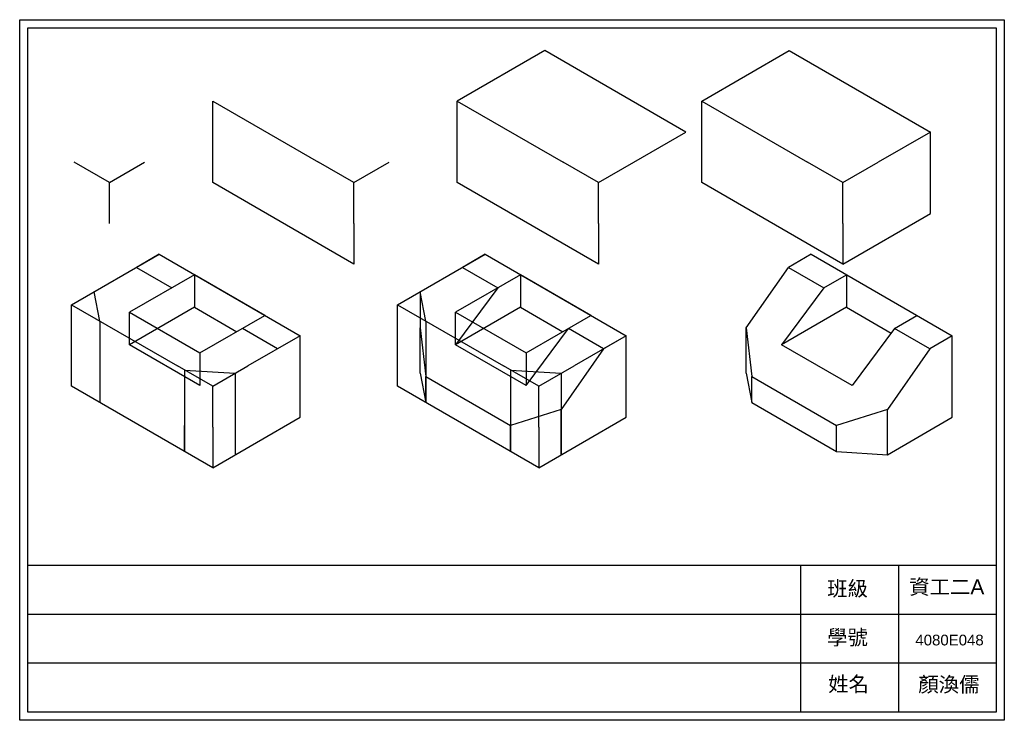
# Model space of a CAD drawing. Header units: millimetres. Extents: x 2395 to 2999, y 1675 to 2105.
import ezdxf

# ---------------------------------------------------------------- set-up
doc = ezdxf.new("R2010")
doc.units = ezdxf.units.MM
doc.styles.get("Standard").update_dxf_attribs({"font": 'arial.ttf'})

msp = doc.modelspace()

# ---------------------------------------------------------------- linework, layer by layer
for p, q in [((2400, 2100), (2994, 2100)), ((2400, 1680), (2400, 2100)), ((2994, 2100), (2994, 1680)), ((2717.09, 2086), (2663.4, 2055)), ((2803.69, 2036), (2717.09, 2086)), ((2813.4, 2055), (2867.09, 2086)), ((2867.09, 2086), (2953.69, 2036)), ((2663.4, 2005), (2663.4, 2055)), ((2663.4, 2055), (2728.35, 2017.5)), ((2813.4, 2005), (2813.4, 2055)), ((2813.4, 2055), (2878.35, 2017.5)), ((2771.65, 2017.5), (2803.69, 2036)), ((2953.69, 2036), (2921.65, 2017.5)), ((2953.69, 1986), (2953.69, 2036)), ((2750, 1955), (2663.4, 2005)), ((2900, 1955), (2813.4, 2005)), ((2900, 1955), (2953.69, 1986)), ((2750, 1980), (2750, 1955)), ((2900, 1980), (2900, 1955)), ((2426.79, 1930), (2480.49, 1961)), ((2480.49, 1961), (2466.63, 1953)), ((2480.49, 1961), (2567.09, 1911)), ((2626.79, 1930), (2680.49, 1961)), ((2680.49, 1961), (2666.63, 1953)), ((2680.49, 1961), (2767.09, 1911)), ((2880.49, 1961), (2866.63, 1953)), ((2880.49, 1961), (2967.09, 1911)), ((2466.63, 1953), (2488.28, 1940.5)), ((2666.63, 1953), (2688.28, 1940.5)), ((2840.65, 1915.83), (2866.63, 1953)), ((2866.63, 1953), (2888.28, 1940.5)), ((2502.14, 1948.5), (2462.3, 1925.5)), ((2545.44, 1923.5), (2502.14, 1948.5)), ((2502.14, 1948.5), (2502.14, 1928.5)), ((2702.14, 1948.5), (2662.3, 1925.5)), ((2745.44, 1923.5), (2702.14, 1948.5)), ((2702.14, 1948.5), (2702.14, 1928.5)), ((2888.28, 1940.5), (2902.14, 1948.5)), ((2902.14, 1948.5), (2902.14, 1928.5)), ((2688.28, 1940.5), (2662.3, 1905.5)), ((2888.28, 1940.5), (2862.3, 1905.5)), ((2444.12, 1920), (2440.65, 1938)), ((2644.12, 1920), (2640.65, 1938)), ((2640.65, 1938), (2640.65, 1915.83)), ((2426.79, 1880), (2426.79, 1930)), ((2426.79, 1930), (2491.75, 1892.5)), ((2502.14, 1928.5), (2462.3, 1905.5)), ((2502.14, 1928.5), (2528.12, 1913.5)), ((2626.79, 1880), (2626.79, 1930)), ((2626.79, 1930), (2691.75, 1892.5)), ((2702.14, 1928.5), (2662.3, 1905.5)), ((2702.14, 1928.5), (2728.12, 1913.5)), ((2902.14, 1928.5), (2862.3, 1905.5)), ((2902.14, 1928.5), (2929.51, 1912.7)), ((2462.3, 1925.5), (2505.6, 1900.5)), ((2462.3, 1905.5), (2462.3, 1925.5)), ((2505.6, 1900.5), (2545.44, 1923.5)), ((2662.3, 1925.5), (2705.6, 1900.5)), ((2662.3, 1905.5), (2662.3, 1925.5)), ((2705.6, 1900.5), (2745.44, 1923.5)), ((2931.58, 1915.5), (2945.44, 1923.5)), ((2444.12, 1920), (2444.12, 1870)), ((2553.23, 1903), (2531.58, 1915.5)), ((2640.65, 1888), (2640.65, 1915.83)), ((2640.65, 1915.83), (2644.12, 1886)), ((2644.12, 1920), (2644.12, 1870)), ((2705.6, 1880.5), (2731.58, 1915.5)), ((2753.23, 1903), (2731.58, 1915.5)), ((2840.65, 1888), (2840.65, 1915.83)), ((2840.65, 1915.83), (2844.12, 1886)), ((2931.58, 1915.5), (2905.6, 1880.5)), ((2953.23, 1903), (2931.58, 1915.5)), ((2567.09, 1911), (2535.05, 1892.5)), ((2567.09, 1911), (2553.23, 1903)), ((2567.09, 1861), (2567.09, 1911)), ((2767.09, 1911), (2735.05, 1892.5)), ((2767.09, 1911), (2753.23, 1903)), ((2767.09, 1861), (2767.09, 1911)), ((2967.09, 1911), (2953.23, 1903)), ((2967.09, 1861), (2967.09, 1911)), ((2505.6, 1880.5), (2462.3, 1905.5)), ((2705.6, 1880.5), (2662.3, 1905.5)), ((2753.23, 1903), (2727.25, 1865.83)), ((2905.6, 1880.5), (2862.3, 1905.5)), ((2953.23, 1903), (2927.25, 1865.83)), ((2505.6, 1900.5), (2505.6, 1880.5)), ((2705.6, 1900.5), (2705.6, 1880.5)), ((2496.08, 1890), (2527.25, 1888)), ((2496.08, 1890), (2496.08, 1840)), ((2527.25, 1888), (2527.25, 1838)), ((2640.65, 1888), (2644.12, 1870)), ((2644.12, 1870), (2644.12, 1886)), ((2644.12, 1886), (2696.08, 1856)), ((2644.12, 1870), (2644.12, 1886)), ((2696.08, 1890), (2727.25, 1888)), ((2696.08, 1890), (2696.08, 1840)), ((2727.25, 1888), (2727.25, 1838)), ((2840.65, 1888), (2844.12, 1870)), ((2844.12, 1870), (2844.12, 1886)), ((2844.12, 1886), (2896.08, 1856)), ((2513.4, 1830), (2426.79, 1880)), ((2713.4, 1830), (2626.79, 1880)), ((2844.12, 1870), (2896.08, 1840)), ((2513.4, 1830), (2567.09, 1861)), ((2727.25, 1865.83), (2696.08, 1856)), ((2713.4, 1830), (2767.09, 1861)), ((2727.25, 1838), (2727.25, 1865.83)), ((2927.25, 1865.83), (2896.08, 1856)), ((2927.25, 1838), (2927.25, 1865.83)), ((2927.25, 1838), (2967.09, 1861)), ((2496.08, 1840), (2496.08, 1856)), ((2513.4, 1855), (2513.4, 1830)), ((2696.08, 1840), (2696.08, 1856)), ((2713.4, 1855), (2713.4, 1830)), ((2896.08, 1840), (2896.08, 1856)), ((2896.08, 1840), (2927.25, 1838)), ((2994, 1770), (2400, 1770)), ((2874, 1770), (2874, 1680)), ((2934, 1770), (2934, 1680)), ((2994, 1740), (2400, 1740)), ((2994, 1710), (2400, 1710)), ((2994, 1680), (2400, 1680))]:
    msp.add_line(p, q)
at = {"color": 0}
for p, q in [((2513.4, 2005), (2513.4, 2055)), ((2513.4, 2055), (2578.35, 2017.5)), ((2600, 1955), (2513.4, 2005)), ((2600, 1980), (2600, 1955))]:
    msp.add_line(p, q, dxfattribs=at)
at = {"color": 5}
for p, q in [((2450, 2005), (2428.35, 2017.5)), ((2450, 2005), (2471.65, 2017.5)), ((2600, 2005), (2578.35, 2017.5)), ((2600, 2005), (2621.65, 2017.5)), ((2750, 2005), (2728.35, 2017.5)), ((2750, 2005), (2771.65, 2017.5)), ((2900, 2005), (2878.35, 2017.5)), ((2900, 2005), (2921.65, 2017.5)), ((2450, 1980), (2450, 2005)), ((2600, 1980), (2600, 2005)), ((2750, 1980), (2750, 2005)), ((2900, 1980), (2900, 2005)), ((2513.4, 1880), (2491.75, 1892.5)), ((2513.4, 1880), (2535.05, 1892.5)), ((2713.4, 1880), (2691.75, 1892.5)), ((2713.4, 1880), (2735.05, 1892.5)), ((2513.4, 1855), (2513.4, 1880)), ((2713.4, 1855), (2713.4, 1880))]:
    msp.add_line(p, q, dxfattribs=at)
msp.add_lwpolyline([(2395, 2105), (2999, 2105), (2999, 1675), (2395, 1675)], close=True)

# ---------------------------------------------------------------- texts
for s, height, p in [('班級', 9.178, (2890.28, 1751.25)), ('資工二A', 9.178, (2940.64, 1752.31)), ('學號', 9.178, (2890.28, 1721.28)), ('4080E048', 6.578, (2944.45, 1720.97)), ('姓名', 9.178, (2890.94, 1692.65)), ('顏渙儒', 9.178, (2946.23, 1692.44))]:
    msp.add_text(s, height=height).set_placement(p)

doc.saveas('drawing.dxf')
